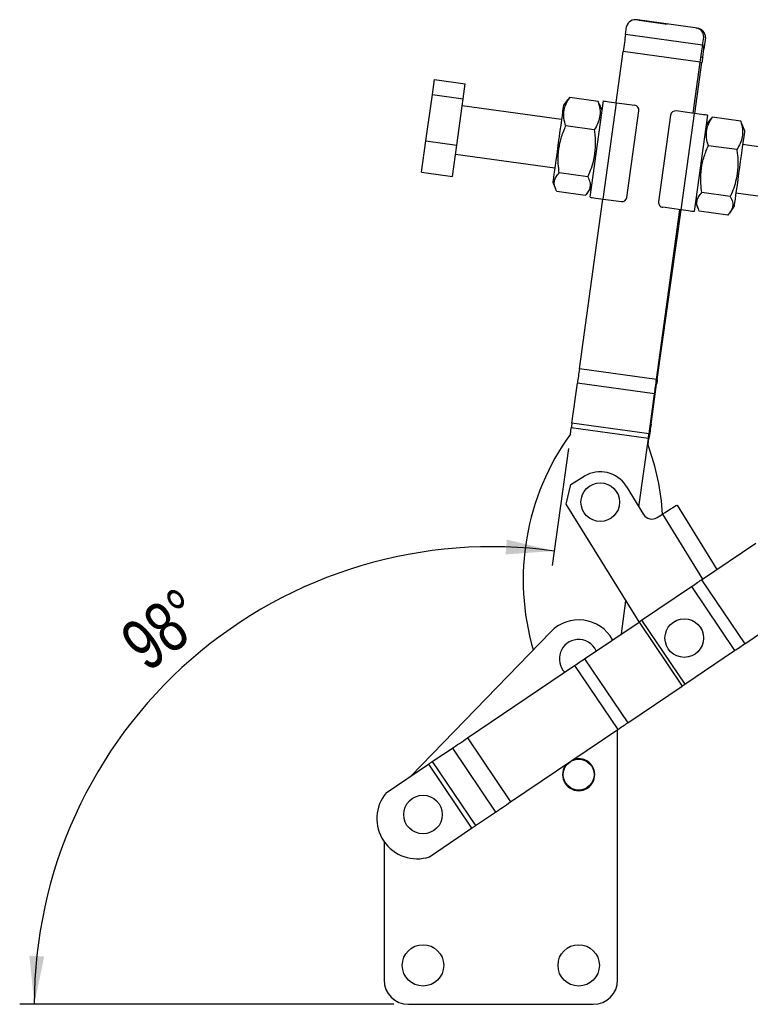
# Model space of a CAD drawing. Extents: x 37 to 414, y 8 to 317.
# Tile 12 of 18: x 37 to 92, y 230 to 305. Entities that reach past the tile are written whole.
import ezdxf

# ---------------------------------------------------------------- set-up
doc = ezdxf.new("R2010")
doc.units = 0
doc.header["$LTSCALE"] = 1.111111
doc.layers.get('0').update_dxf_attribs({"linetype": 'CONTINUOUS'})
doc.styles.add('SLDTEXTSTYLE0', font='TXT', dxfattribs={"width": 0.75})
doc.dimstyles.new('SLDDIMSTYLE4', dxfattribs={"dimtxt": 3.888889, "dimasz": 3.668889, "dimexe": 0, "dimexo": 0.0625, "dimgap": 0.972222, "dimtad": 1, "dimdec": 4, "dimlfac": 3, "dimzin": 12, "dimtxsty": 'SLDTEXTSTYLE0', "dimsah": 1, "dimcen": 0.09, "dimazin": 3, "dimtfac": 1, "dimtdec": 0, "dimtofl": 0, "dimtmove": 0, "dimatfit": 3, "dimtolj": 1, "dimtzin": 12})

# ---------------------------------------------------------------- blocks, each defined once
blk = doc.blocks.new('_D_8')
at = {"color": 179, "linetype": 'CONTINUOUS'}
for p, q in [((78.457, 272.69), (77.23, 263.795)), ((65.167, 230.395), (36.683, 230.395))]:
    blk.add_line(p, q, dxfattribs=at)
blk.add_arc((72.622, 230.395), 34.828, 82.14367, 180, dxfattribs=at)
for points in [[(77.382, 264.896), (73.774, 265.769), (73.679, 264.644)], [(37.794, 230.395), (38.55, 234.03), (37.423, 234.089)]]:
    blk.add_solid(points, dxfattribs=at)
at = {"color": 179, "linetype": 'CONTINUOUS', "insert": (44.051, 258.7, 0.037), "char_height": 3.8889, "attachment_point": 1, "rotation": 37.42123, "style": 'SLDTEXTSTYLE0'}
blk.add_mtext('98°', dxfattribs=at)

msp = doc.modelspace()

# ---------------------------------------------------------------- linework, layer by layer
at = {"color": 7, "linetype": 'CONTINUOUS'}
for p, q in [((88.11071, 304.714322), (83.707981, 305.321831)), ((83.737214, 305.317796), (83.843539, 305.309192)), ((83.843539, 305.309192), (85.976709, 305.008785)), ((82.808338, 304.221093), (82.891253, 304.822002)), ((88.215336, 304.693526), (88.244556, 304.689409)), ((88.678643, 303.411083), (82.808338, 304.221093)), ((88.678643, 303.411083), (88.761557, 304.011986)), ((88.893443, 303.985263), (88.76754, 303.091232)), ((82.091397, 299.025296), (82.626851, 302.905834)), ((88.497155, 302.095823), (82.626851, 302.905834)), ((88.682951, 302.490561), (88.76754, 303.091232)), ((87.961701, 298.215282), (88.497155, 302.095823)), ((88.078607, 298.199153), (88.623702, 302.06984)), ((68.100203, 299.644019), (68.258658, 300.792369)), ((68.258658, 300.792369), (70.60678, 300.468363)), ((70.448325, 299.320016), (70.60678, 300.468363)), ((67.613124, 296.114067), (68.100203, 299.644019)), ((68.100203, 299.644019), (70.448325, 299.320016)), ((69.961246, 295.79006), (70.448325, 299.320016)), ((78.411107, 299.253162), (78.082724, 298.830673)), ((78.555331, 299.416479), (78.422163, 299.244569)), ((80.721573, 299.11757), (78.555331, 299.416479)), ((80.106614, 291.821572), (81.119128, 299.159453)), ((80.807105, 298.915449), (80.721573, 299.11757)), ((77.930847, 297.72999), (70.372829, 298.772878)), ((81.017876, 298.425665), (80.816934, 298.919448)), ((81.115571, 291.682351), (82.128086, 299.020232)), ((82.128086, 299.020232), (83.503939, 298.830386)), ((82.908944, 291.808774), (83.820208, 298.412866)), ((88.031671, 298.20563), (86.655819, 298.395476)), ((86.238298, 298.079207), (85.327035, 291.475114)), ((88.031671, 298.20563), (87.019156, 290.867749)), ((89.040631, 298.066409), (88.028114, 290.728528)), ((89.267761, 297.755112), (88.939378, 297.33262)), ((89.411984, 297.918426), (89.278818, 297.746516)), ((91.578227, 297.61952), (89.411984, 297.918426)), ((91.66376, 297.417397), (91.578227, 297.61952)), ((80.422358, 296.949108), (78.256117, 297.248015)), ((91.874531, 296.927615), (91.673589, 297.421395)), ((67.284499, 293.732461), (67.613124, 296.114067)), ((67.613124, 296.114067), (69.961246, 295.79006)), ((69.632621, 293.408455), (69.961246, 295.79006)), ((91.279014, 295.451056), (89.112772, 295.749965)), ((97.889884, 294.975949), (91.722652, 295.826932)), ((69.866572, 295.103939), (77.424589, 294.061048)), ((67.284499, 293.732461), (69.632621, 293.408455)), ((79.9292, 293.375098), (77.762959, 293.674007)), ((77.272712, 292.960366), (77.474408, 292.464734)), ((79.880708, 292.134447), (80.207864, 292.55536)), ((79.735257, 291.969554), (77.569015, 292.268461)), ((79.297191, 278.775167), (81.078883, 291.687415)), ((81.115571, 291.682351), (82.491424, 291.492505)), ((90.785855, 291.877048), (88.619612, 292.175957)), ((91.216396, 292.157991), (97.383626, 291.307007)), ((85.167495, 277.965156), (86.949187, 290.877401)), ((85.226781, 277.948549), (87.045633, 290.864095)), ((87.019156, 290.867749), (85.643304, 291.057595)), ((88.129367, 291.462316), (88.331063, 290.966681)), ((90.737363, 290.636397), (91.064518, 291.057308)), ((90.591911, 290.471502), (88.425668, 290.770411)), ((85.167495, 277.965156), (79.297191, 278.775167)), ((78.72524, 274.630135), (79.146559, 277.683519)), ((85.016865, 276.873508), (79.146559, 277.683519)), ((84.747773, 274.547161), (85.177604, 277.599357)), ((84.595544, 273.820123), (85.016865, 276.873508)), ((84.595544, 273.820123), (78.72524, 274.630135)), ((78.609359, 273.790323), (78.677038, 274.280808)), ((84.547343, 273.470796), (78.677038, 274.280808)), ((83.828147, 268.258651), (84.547343, 273.470796)), ((84.525053, 272.965643), (84.594101, 273.455938)), ((78.645549, 269.952094), (79.669516, 270.584861)), ((78.296478, 268.473777), (78.645549, 269.952094)), ((82.855544, 269.832553), (84.186026, 267.679519)), ((83.843088, 259.498054), (78.296478, 268.473777)), ((86.727216, 268.379101), (89.750291, 263.487053)), ((85.205555, 267.438781), (85.624482, 267.69766)), ((88.589531, 262.70322), (92.737107, 265.503983)), ((88.589531, 262.70322), (91.879953, 257.830524)), ((84.035037, 259.627673), (87.8258, 262.187489)), ((87.8258, 262.187489), (91.116222, 257.314792)), ((82.493574, 258.586758), (82.842699, 261.116921)), ((91.879953, 257.830524), (96.027529, 260.631287)), ((79.688229, 256.692371), (83.835803, 259.493134)), ((83.835803, 259.493134), (87.126225, 254.620438)), ((84.035037, 259.627673), (87.325459, 254.754977)), ((77.112708, 258.753032), (66.474649, 247.76954)), ((87.325459, 254.754977), (91.116222, 257.314792)), ((79.688229, 256.692371), (82.978651, 251.819675)), ((70.770777, 250.670618), (78.924496, 256.17664)), ((78.924496, 256.17664), (82.214918, 251.303943)), ((82.978651, 251.819675), (87.126225, 254.620438)), ((74.061199, 245.797921), (82.214918, 251.303943)), ((82.204003, 232.247193), (82.204003, 251.296573)), ((70.770777, 250.670618), (74.061199, 245.797921)), ((68.098618, 248.866169), (69.622187, 249.895001)), ((69.622187, 249.895001), (72.912609, 245.022304)), ((68.098618, 248.866169), (71.38904, 243.993472)), ((64.592947, 246.498869), (67.798986, 248.663834)), ((67.798986, 248.663834), (71.089407, 243.791138)), ((71.38904, 243.993472), (72.912609, 245.022304)), ((67.883368, 241.626172), (71.089407, 243.791138)), ((64.426225, 242.775693), (64.426225, 232.247193)), ((66.278077, 230.39534), (80.352152, 230.39534))]:
    msp.add_line(p, q, dxfattribs=at)
at = {"color": 8, "linetype": 'CONTINUOUS'}
for p, q in [((83.843539, 305.309192), (83.842702, 305.303243)), ((88.244009, 304.685518), (88.244556, 304.689409)), ((88.496051, 302.087815), (88.623702, 302.06984)), ((88.554127, 302.508701), (88.682951, 302.490561)), ((85.118176, 277.607727), (85.177604, 277.599357)), ((85.166377, 277.957057), (85.226781, 277.948549)), ((84.696854, 274.554331), (84.747773, 274.547161)), ((84.546223, 273.46268), (84.594101, 273.455938)), ((85.624482, 267.69766), (88.675117, 262.761014))]:
    msp.add_line(p, q, dxfattribs=at)
at = {"color": 7, "linetype": 'CONTINUOUS', "flags": 128}
for points in [[(82.808338, 304.221093), (82.788036, 304.073969), (82.766796, 303.92004), (82.744741, 303.7602), (82.721998, 303.595377), (82.698701, 303.426541), (82.674985, 303.254664), (82.650988, 303.080762), (82.626851, 302.905834)], [(88.497155, 302.095823), (88.521292, 302.270746), (88.545289, 302.444654), (88.569006, 302.616531), (88.592302, 302.785366), (88.615046, 302.95019), (88.637102, 303.110029), (88.658342, 303.263958), (88.678643, 303.411083)], [(88.682951, 302.490561), (88.676322, 302.4435), (88.669388, 302.39426), (88.662188, 302.343133), (88.654763, 302.29041), (88.647158, 302.236402), (88.639414, 302.181422), (88.63158, 302.125797), (88.623702, 302.06984)], [(81.119128, 299.159453), (81.138515, 299.156779), (81.19593, 299.148856), (81.289168, 299.135992), (81.414644, 299.118676), (81.567539, 299.09758), (81.741975, 299.073509), (81.931248, 299.047393), (82.128086, 299.020232)], [(78.082724, 298.830673), (78.079683, 298.808633), (78.066984, 298.716604), (78.044701, 298.555111), (78.013381, 298.328131), (77.973795, 298.04125), (77.92692, 297.701534), (77.873909, 297.317349), (77.816066, 296.898155), (77.754817, 296.454271), (77.691669, 295.996632), (77.628179, 295.5365), (77.565908, 295.085208), (77.50639, 294.653869), (77.45109, 294.253105), (77.401371, 293.892781), (77.358456, 293.581772), (77.323404, 293.327734), (77.297074, 293.136925), (77.280119, 293.01404), (77.272952, 292.96211), (77.272712, 292.960366)], [(89.040631, 298.066409), (89.021243, 298.069082), (88.963827, 298.077005), (88.870589, 298.08987), (88.745113, 298.107185), (88.592219, 298.128281), (88.417782, 298.152352), (88.228509, 298.178468), (88.031671, 298.20563)], [(91.874531, 296.927615), (91.87149, 296.905575), (91.858791, 296.813547), (91.836508, 296.652054), (91.805188, 296.425073), (91.765604, 296.138193), (91.718728, 295.798479), (91.665716, 295.414294), (91.607872, 294.995097), (91.546623, 294.551216), (91.483478, 294.093574), (91.419985, 293.633443), (91.357715, 293.18215), (91.298196, 292.750811), (91.242896, 292.350047), (91.193178, 291.989723), (91.150263, 291.678714), (91.115209, 291.424677), (91.088881, 291.233867), (91.071924, 291.110982), (91.064758, 291.059052), (91.064518, 291.057308)], [(80.106614, 291.821572), (80.126, 291.818898), (80.183415, 291.810976), (80.276654, 291.798108), (80.40213, 291.780795), (80.555024, 291.759699), (80.72946, 291.735628), (80.918734, 291.709512), (81.115571, 291.682351)], [(88.028114, 290.728528), (88.008728, 290.731202), (87.951312, 290.739124), (87.858075, 290.751989), (87.732599, 290.769304), (87.579705, 290.790401), (87.405269, 290.814471), (87.215995, 290.840587), (87.019156, 290.867749)], [(79.297191, 278.775167), (79.277579, 278.633037), (79.258042, 278.491457), (79.238657, 278.350964), (79.219496, 278.212104), (79.200635, 278.075411), (79.182144, 277.941405), (79.164096, 277.810609), (79.146559, 277.683519)], [(85.016865, 276.873508), (85.034401, 277.000596), (85.05245, 277.131395), (85.07094, 277.265397), (85.089802, 277.402094), (85.108962, 277.540953), (85.128348, 277.681443), (85.147883, 277.823027), (85.167495, 277.965156)], [(85.226781, 277.948549), (85.220378, 277.903087), (85.214, 277.857799), (85.207672, 277.812858), (85.201416, 277.768441), (85.195258, 277.724715), (85.189222, 277.681849), (85.18333, 277.64001), (85.177604, 277.599357)], [(78.72524, 274.630135), (78.719629, 274.589466), (78.713853, 274.547612), (78.707935, 274.50473), (78.7019, 274.460988), (78.695769, 274.416552), (78.689566, 274.371595), (78.683314, 274.32629), (78.677038, 274.280808)], [(84.747773, 274.547161), (84.729884, 274.420121), (84.711471, 274.289375), (84.692606, 274.155423), (84.673364, 274.018781), (84.653816, 273.879975), (84.634039, 273.739539), (84.614109, 273.598011), (84.594101, 273.455938)], [(84.547343, 273.470796), (84.553618, 273.516278), (84.55987, 273.561584), (84.566073, 273.60654), (84.572205, 273.650976), (84.578241, 273.694718), (84.584157, 273.7376), (84.589933, 273.779454), (84.595544, 273.820123)], [(86.727216, 268.379101), (86.706027, 268.366007), (86.643276, 268.32723), (86.541371, 268.264257), (86.404232, 268.179511), (86.237128, 268.076249), (86.04648, 267.958436), (85.839615, 267.830602), (85.624482, 267.69766)], [(87.8258, 262.187489), (87.924476, 262.254124), (88.022846, 262.32055), (88.1206, 262.38656), (88.21743, 262.451948), (88.313035, 262.516508), (88.407116, 262.580038), (88.499377, 262.642341), (88.589531, 262.70322)], [(83.835803, 259.493134), (83.859322, 259.509016), (83.88339, 259.525268), (83.907933, 259.541842), (83.932873, 259.558684), (83.958133, 259.575741), (83.983634, 259.592961), (84.009295, 259.61029), (84.035037, 259.627673)], [(91.116222, 257.314792), (91.214898, 257.381427), (91.313268, 257.447854), (91.411019, 257.513864), (91.507852, 257.579251), (91.603457, 257.643811), (91.697536, 257.707342), (91.789799, 257.769644), (91.879953, 257.830524)], [(78.924496, 256.17664), (79.023174, 256.243274), (79.121543, 256.309701), (79.219295, 256.375711), (79.316126, 256.441098), (79.411731, 256.505658), (79.505811, 256.569189), (79.598074, 256.631492), (79.688229, 256.692371)], [(87.126225, 254.620438), (87.149743, 254.636319), (87.173812, 254.652572), (87.198355, 254.669145), (87.223295, 254.685987), (87.248555, 254.703045), (87.274056, 254.720265), (87.299717, 254.737593), (87.325459, 254.754977)], [(82.214918, 251.303943), (82.313596, 251.370578), (82.411964, 251.437005), (82.509717, 251.503015), (82.606547, 251.568402), (82.702153, 251.632962), (82.796233, 251.696493), (82.888496, 251.758795), (82.978651, 251.819675)], [(69.622187, 249.895001), (69.745232, 249.97809), (69.876318, 250.066609), (70.014418, 250.159865), (70.158448, 250.257125), (70.307279, 250.357628), (70.459745, 250.460584), (70.614649, 250.565188), (70.770777, 250.670618)], [(67.798986, 248.663834), (67.839715, 248.691337), (67.880125, 248.718625), (67.919898, 248.745484), (67.958724, 248.771702), (67.996297, 248.797074), (68.032323, 248.821401), (68.066519, 248.844493), (68.098618, 248.866169)], [(72.912609, 245.022304), (73.035654, 245.105394), (73.16674, 245.193913), (73.304839, 245.287169), (73.448869, 245.384429), (73.597701, 245.484931), (73.750166, 245.587888), (73.90507, 245.692492), (74.061199, 245.797921)], [(71.089407, 243.791138), (71.130136, 243.818641), (71.170547, 243.845929), (71.21032, 243.872787), (71.249145, 243.899005), (71.286718, 243.924378), (71.322745, 243.948705), (71.356941, 243.971797), (71.38904, 243.993472)]]:
    msp.add_lwpolyline(points, dxfattribs=at)
at = {"color": 7, "linetype": 'CONTINUOUS'}
for centre, radius in [((80.886376, 268.615694), 1.469907), ((87.278997, 258.270924), 1.469907), ((79.24104, 247.876822), 1.175926), ((67.389188, 244.839785), 1.469907), ((67.389188, 233.358304), 1.574074), ((79.24104, 233.358304), 1.574074)]:
    msp.add_circle(centre, radius, dxfattribs=at)
for centre, radius, start, end in [((83.554524, 304.655394), 0.683876, 77.03279042, 165.8995812), ((88.077962, 304.03124), 0.683866, 358.38660382, 87.25525357), ((88.209898, 304.006415), 0.683873, 358.22757997, 87.09505135), ((88.229954, 303.158128), 0.541732, 352.90669183, 32.97417829), ((83.453313, 298.463492), 0.37037, 352.14367348, 82.14367348), ((86.605193, 298.028581), 0.37037, 82.14367348, 172.14367348), ((82.54205, 291.859399), 0.37037, 262.14367348, 352.14367348), ((85.693929, 291.424488), 0.37037, 172.14367348, 262.14367348), ((93.904573, 262.706707), 18.888889, 144.07118655, 196.38109788), ((66.781675, 266.487785), 18.888889, 3.6856136, 20.05642695), ((80.886376, 268.615694), 2.314815, 31.71427427, 121.71427427), ((84.81616, 268.068914), 0.740741, 211.71427427, 301.71427427), ((79.24104, 256.691637), 2.962963, 29.1969312, 135.91530207), ((79.24104, 256.691637), 1.469907, 95.08840937, 223.808907), ((79.24104, 256.691637), 1.469907, 24.25162766, 95.08840937), ((79.24104, 247.876822), 1.222222, 270, 108.20991445), ((79.24104, 247.876822), 1.222222, 139.85062021, 270), ((66.928876, 244.528947), 3.055676, 139.85859635, 288.20193831), ((66.278077, 232.247192), 1.851852, 180, 270), ((80.352151, 232.247192), 1.851852, 270, 0)]:
    msp.add_arc(centre, radius, start, end, dxfattribs=at)
for points, knots in [([(78.256117, 297.248015), (78.201635, 297.447323), (78.09149, 297.850262), (78.109778, 298.422228), (78.271476, 298.949089), (78.460136, 299.259733), (78.555331, 299.416479)], [0, 0, 0, 0, 0.264604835, 0.534947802, 0.765343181, 1, 1, 1, 1]), ([(80.721573, 299.11757), (80.776055, 298.918261), (80.886201, 298.515322), (80.867912, 297.943359), (80.706215, 297.416498), (80.517553, 297.105854), (80.422358, 296.949108)], [0, 0, 0, 0, 0.264604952, 0.534947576, 0.765343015, 1, 1, 1, 1]), ([(89.112772, 295.749965), (89.058289, 295.949274), (88.948143, 296.352212), (88.966432, 296.924175), (89.128129, 297.451037), (89.31679, 297.761681), (89.411984, 297.918426)], [0, 0, 0, 0, 0.264604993, 0.534947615, 0.765343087, 1, 1, 1, 1]), ([(91.578227, 297.61952), (91.63271, 297.420212), (91.742856, 297.017273), (91.724567, 296.445307), (91.56287, 295.918446), (91.374209, 295.607801), (91.279014, 295.451056)], [0, 0, 0, 0, 0.2646049, 0.534947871, 0.765343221, 1, 1, 1, 1]), ([(77.762959, 293.674007), (77.734289, 293.903056), (77.676684, 294.363279), (77.673801, 295.135254), (77.793898, 295.984554), (78.024005, 296.709365), (78.202366, 297.123277), (78.256117, 297.248015)], [0, 0, 0, 0, 0.188964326, 0.37968221, 0.630820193, 0.888742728, 1, 1, 1, 1]), ([(80.422358, 296.949108), (80.440321, 296.814473), (80.498888, 296.3755), (80.525391, 295.615727), (80.413243, 294.767472), (80.199703, 294.017482), (80.019697, 293.590009), (79.9292, 293.375098)], [0, 0, 0, 0, 0.111258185, 0.362750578, 0.620315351, 0.809114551, 1, 1, 1, 1]), ([(88.619612, 292.175957), (88.590944, 292.405006), (88.53334, 292.865229), (88.530456, 293.637203), (88.650554, 294.486503), (88.880657, 295.211315), (89.05902, 295.625227), (89.112772, 295.749965)], [0, 0, 0, 0, 0.188964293, 0.379682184, 0.630819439, 0.888742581, 1, 1, 1, 1]), ([(91.279014, 295.451056), (91.296977, 295.316421), (91.355543, 294.877449), (91.382046, 294.117677), (91.269898, 293.269422), (91.056356, 292.519433), (90.876352, 292.09196), (90.785855, 291.877048)], [0, 0, 0, 0, 0.111257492, 0.362750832, 0.620315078, 0.809114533, 1, 1, 1, 1]), ([(77.569015, 292.268461), (77.505396, 292.401553), (77.376779, 292.670624), (77.367701, 293.044247), (77.503235, 293.381508), (77.675857, 293.575913), (77.762959, 293.674007)], [0, 0, 0, 0, 0.264604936, 0.534947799, 0.765343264, 1, 1, 1, 1]), ([(79.9292, 293.375098), (79.992819, 293.242005), (80.121436, 292.972934), (80.130516, 292.599315), (79.994981, 292.262053), (79.822359, 292.067648), (79.735257, 291.969554)], [0, 0, 0, 0, 0.264604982, 0.534947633, 0.765343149, 1, 1, 1, 1]), ([(88.425668, 290.770411), (88.362049, 290.903504), (88.233432, 291.172575), (88.224354, 291.546195), (88.359889, 291.883455), (88.532511, 292.077863), (88.619612, 292.175957)], [0, 0, 0, 0, 0.264604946, 0.534947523, 0.765342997, 1, 1, 1, 1]), ([(90.785855, 291.877048), (90.849474, 291.743956), (90.978091, 291.474885), (90.987169, 291.101262), (90.851635, 290.764001), (90.679013, 290.569595), (90.591911, 290.471502)], [0, 0, 0, 0, 0.264604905, 0.534947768, 0.765343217, 1, 1, 1, 1])]:
    msp.add_open_spline(points, degree=3, knots=knots, dxfattribs=at)

# ---------------------------------------------------------------- dimensions: what is measured, and where the dimension line sits
at = {"color": 179, "linetype": 'CONTINUOUS'}
dim = msp.add_angular_dim_2l(base=(49.73956, 256.651464), line1=((82.891253, 304.822), (78.609359, 273.790322)), line2=((66.278077, 230.395341), (80.352151, 230.395341)), dimstyle='SLDDIMSTYLE4', dxfattribs=at)
dim.commit()
dim.dimension.update_dxf_attribs({"geometry": '_D_8', "text_midpoint": (51.45777, 258.055128), "dimtype": 162})

doc.saveas('drawing.dxf')
